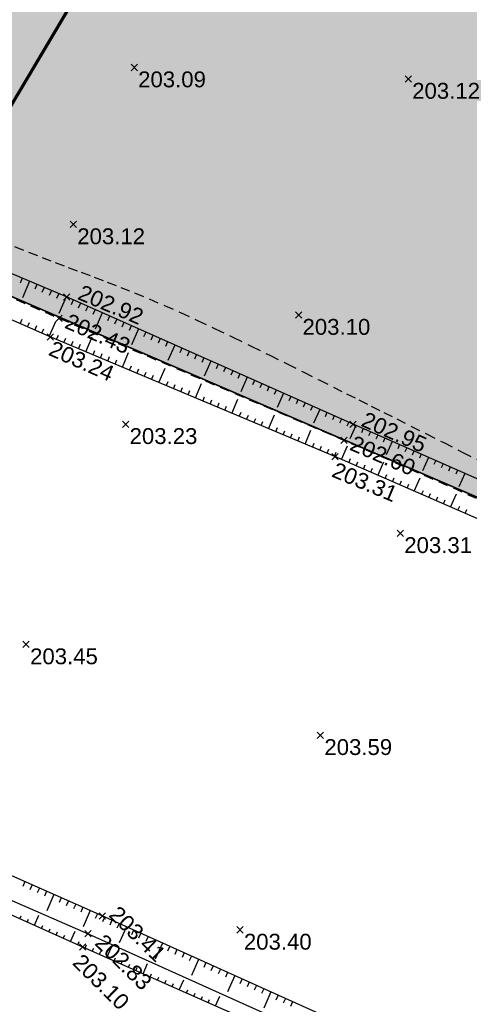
# Model space of a CAD drawing. Extents: x 1616800 to 1632437, y 2248456 to 2251974.
# Tile 102 of 256: x 1617864 to 1617893, y 2251424 to 2251486. Entities that reach past the tile are written whole.
import ezdxf
from ezdxf.enums import TextEntityAlignment as Align

# ---------------------------------------------------------------- set-up
doc = ezdxf.new("R2010")
doc.units = 0
doc.header["$LTSCALE"] = 2
doc.header["$PDMODE"] = 3
doc.header["$PDSIZE"] = 0.2
for name, pattern in [('CACHEx2', [0.75, 0.5, -0.25]), ('CONTINU', [0]), ('FOSSE', [0.5, 0.3, -0.2])]:
    doc.linetypes.add(name, pattern=pattern)
doc.layers.get('0').update_dxf_attribs({"linetype": 'CONTINUOUS'})
for name, color, linetype in [('000-VALORIS PROJET-LOTS_Limite', 7, 'CONTINUOUS'), ('01-PAP LOTS CONTOURS', 7, 'CONTINUOUS'), ('01-PAP- REVET MACROLOT', 51, 'CONTINUOUS'), ('X-PTS TOPO-TEXTE TOPOALT', 8, 'CONTINUOUS'), ('X-PTS TOPO-TOPOPOINT', 8, 'CONTINUOUS'), ('Y-FDP TOPO-CN_1_00', 8, 'FOSSE'), ('Y-FDP TOPO-TOP_AXE_FOSSE', 8, 'CONTINUOUS'), ('Y-FDP TOPO-TOP_BARBULE', 8, 'CONTINUOUS'), ('Y-FDP TOPO-TOP_TALUS', 8, 'CONTINUOUS')]:
    doc.layers.add(name, color=color, linetype=linetype)
doc.styles.get("Standard").update_dxf_attribs({"font": 'arial.ttf'})

# ---------------------------------------------------------------- blocks, each defined once
blk = doc.blocks.new('TCPOINT_2')
at = {"color": 0}
blk.add_point((0, 0), dxfattribs=at)
at = {"layer": 'X-PTS TOPO-TEXTE TOPOALT'}
blk.add_attdef('ALT', (0.25, 0.25), '', height=0.75, dxfattribs=at)
blk = doc.blocks.new('TCPOINT')
at = {"color": 0}
blk.add_point((0, 0), dxfattribs=at)
at = {"layer": 'X-PTS TOPO-TEXTE TOPOALT'}
blk.add_attdef('ALT', text='', height=0.75, dxfattribs=at).set_placement((0.25, -0.25), align=Align.TOP_LEFT)
blk = doc.blocks.new('TCPOINT_C')
at = {"color": 0}
blk.add_point((0, 0), dxfattribs=at)
at = {"layer": 'X-PTS TOPO-TEXTE TOPOALT'}
blk.add_attdef('ALT', text='', height=0.75, dxfattribs=at).set_placement((0.5, 0.09), align=Align.MIDDLE_LEFT)

msp = doc.modelspace()

# ---------------------------------------------------------------- hatches: boundary and pattern name
at = {"layer": '01-PAP- REVET MACROLOT'}
h = msp.add_hatch(color=256, dxfattribs=at)
h.dxf.hatch_style = 1
edge = h.paths.add_edge_path()
edge.add_arc((1617785.3692, 2251592.1924), 17.5, 59.336785, 77.468045)
edge.add_line((1617789.1664, 2251609.2755), (1617770.4948, 2251613.4258))
edge.add_arc((1617784.7073, 2251677.3653), 65.5, 247.742856, 257.468045, ccw=False)
edge.add_line((1617759.8982, 2251616.7454), (1617730.0229, 2251628.9721))
edge.add_line((1617730.0229, 2251628.9721), (1617729.3798, 2251628.1548))
edge.add_line((1617729.3798, 2251628.1548), (1617679.738, 2251574.4653))
edge.add_line((1617679.738, 2251574.4653), (1617738.9827, 2251533.7062))
edge.add_line((1617738.9827, 2251533.7062), (1617779.8858, 2251505.5659))
edge.add_line((1617779.8858, 2251505.5659), (1617847.8922, 2251475.7862))
edge.add_line((1617847.8922, 2251475.7862), (1617847.8927, 2251475.786))
edge.add_line((1617847.8927, 2251475.786), (1617956.6559, 2251428.8657))
edge.add_line((1617956.6559, 2251428.8657), (1617993.4116, 2251467.8292))
edge.add_arc((1617979.9544, 2251480.5238), 18.5, 316.670093, 327.720943)
edge.add_line((1617995.5954, 2251470.644), (1617990.8277, 2251495.4912))
edge.add_arc((1617979.9544, 2251480.5238), 18.5, 54.0028, 65.06299)
edge.add_line((1617987.7544, 2251497.2991), (1617954.0366, 2251512.9769))
edge.add_arc((1617986.0799, 2251581.8916), 76, 239.336785, 245.06299, ccw=False)
edge.add_line((1617947.3206, 2251516.5179), (1617794.294, 2251607.2455))

# ---------------------------------------------------------------- linework, layer by layer
at = {"layer": '000-VALORIS PROJET-LOTS_Limite', "linetype": 'CACHEx2', "const_width": 0.2, "flags": 128}
msp.add_lwpolyline([(1617901.1463, 2251543.8941), (1617858.1438, 2251471.3637)], dxfattribs=at)
at = {"layer": '01-PAP LOTS CONTOURS', "const_width": 0.1, "flags": 128}
msp.add_lwpolyline([(1617794.294, 2251607.2455, 0.079278), (1617789.1664, 2251609.2755), (1617770.4948, 2251613.4258, -0.0424596), (1617759.8982, 2251616.7454), (1617730.0229, 2251628.9721), (1617729.3798, 2251628.1548), (1617679.738, 2251574.4653), (1617738.9827, 2251533.7062), (1617779.8858, 2251505.5659), (1617847.8922, 2251475.7862), (1617847.8927, 2251475.786), (1617956.6559, 2251428.8657), (1617993.4116, 2251467.8292, 0.0482558), (1617995.5954, 2251470.644), (1617990.8277, 2251495.4912, 0.0482967), (1617987.7544, 2251497.2991), (1617954.0366, 2251512.9769, -0.0249905), (1617947.3206, 2251516.5179)], format="xyb", close=True, dxfattribs=at)
msp.add_lwpolyline([(1617847.8922, 2251475.7862), (1617956.6559, 2251428.8657), (1617892.6661, 2251361.0323), (1617834.6962, 2251301.1265), (1617823.5125, 2251297.7306), (1617772.3567, 2251348.6685), (1617822.4365, 2251432.9471)], close=True, dxfattribs=at)
at = {"layer": 'Y-FDP TOPO-CN_1_00', "linetype": 'FOSSE'}
msp.add_lwpolyline([(1617864.0461, 2251472.0458), (1617864.9273, 2251471.6973), (1617865.7801, 2251471.3669), (1617866.6121, 2251471.0498), (1617867.4308, 2251470.7411), (1617868.2439, 2251470.4357), (1617869.0599, 2251470.1278), (1617869.8874, 2251469.8112), (1617870.7353, 2251469.4799), (1617871.6121, 2251469.1278), (1617872.5267, 2251468.7488), (1617873.4876, 2251468.3368), (1617874.5036, 2251467.8858), (1617875.5787, 2251467.3926), (1617876.6982, 2251466.8656), (1617877.8424, 2251466.3164), (1617878.992, 2251465.7562), (1617880.1275, 2251465.1965), (1617881.2293, 2251464.6486), (1617882.278, 2251464.1241), (1617883.2542, 2251463.6342), (1617884.1459, 2251463.1863), (1617884.9717, 2251462.7712), (1617885.7578, 2251462.3758), (1617886.5304, 2251461.9869), (1617887.3157, 2251461.5911), (1617888.1399, 2251461.1753), (1617889.0291, 2251460.7263), (1617890.0096, 2251460.2308), (1617891.0974, 2251459.6808), (1617892.268, 2251459.0886), (1617893.487, 2251458.4717)], dxfattribs=at)
at = {"layer": 'Y-FDP TOPO-TOP_AXE_FOSSE', "linetype": 'FOSSE', "elevation": 201.34, "flags": 128}
msp.add_lwpolyline([(1617962.9876, 2251426.134), (1617960.5336, 2251427.192), (1617934.0736, 2251438.639), (1617916.6776, 2251446.183), (1617900.8326, 2251452.798), (1617884.8066, 2251459.825), (1617866.8356, 2251467.524), (1617846.6606, 2251476.29)], dxfattribs=at)
at = {"layer": 'Y-FDP TOPO-TOP_AXE_FOSSE', "flags": 128}
msp.add_lwpolyline([(1617828.9141, 2251446.126), (1617848.4404, 2251437.52), (1617868.6791, 2251428.7016), (1617884.1196, 2251421.733)], dxfattribs=at)
at = {"layer": 'Y-FDP TOPO-TOP_BARBULE'}
for p, q in [((1617864.5241, 2251470.0555), (1617864.3932, 2251469.7459)), ((1617864.9847, 2251469.8608), (1617864.5468, 2251468.825)), ((1617865.4452, 2251469.6661), (1617865.3134, 2251469.3543)), ((1617865.9057, 2251469.4714), (1617865.7734, 2251469.1585)), ((1617866.3663, 2251469.2767), (1617866.2335, 2251468.9627)), ((1617866.8268, 2251469.082), (1617866.6936, 2251468.7669)), ((1617867.2873, 2251468.8873), (1617866.8417, 2251467.8333)), ((1617867.7445, 2251468.6849), (1617867.6056, 2251468.3723)), ((1617868.2014, 2251468.4818), (1617868.0632, 2251468.1707)), ((1617868.6583, 2251468.2787), (1617868.5207, 2251467.9691)), ((1617869.1152, 2251468.0757), (1617868.9783, 2251467.7675)), ((1617869.5721, 2251467.8726), (1617869.1178, 2251466.8505)), ((1617870.029, 2251467.6695), (1617869.8934, 2251467.3643)), ((1617864.3994, 2251467.1851), (1617864.5234, 2251467.4666)), ((1617864.8571, 2251466.9836), (1617864.9812, 2251467.2657)), ((1617865.3147, 2251466.7822), (1617865.4391, 2251467.0647)), ((1617866.2299, 2251466.3792), (1617866.6461, 2251467.3247)), ((1617870.4859, 2251467.4664), (1617870.351, 2251467.1627)), ((1617870.9428, 2251467.2633), (1617870.8085, 2251466.9611)), ((1617871.3997, 2251467.0602), (1617871.2661, 2251466.7595)), ((1617865.7723, 2251466.5807), (1617865.8969, 2251466.8638)), ((1617866.6903, 2251466.1842), (1617866.8103, 2251466.4693)), ((1617868.5337, 2251465.4085), (1617868.9296, 2251466.3493)), ((1617871.8566, 2251466.8572), (1617871.4133, 2251465.8597)), ((1617872.3135, 2251466.6541), (1617872.1812, 2251466.3563)), ((1617872.7704, 2251466.451), (1617872.6387, 2251466.1547)), ((1617867.1512, 2251465.9903), (1617867.2708, 2251466.2747)), ((1617867.612, 2251465.7963), (1617867.7314, 2251466.08)), ((1617868.0729, 2251465.6024), (1617868.1919, 2251465.8854)), ((1617873.2273, 2251466.2479), (1617873.0963, 2251465.9531)), ((1617873.6842, 2251466.0448), (1617873.5539, 2251465.7515)), ((1617874.1411, 2251465.8417), (1617873.7087, 2251464.869)), ((1617868.9946, 2251465.2146), (1617869.1131, 2251465.4961)), ((1617869.4555, 2251465.0207), (1617869.5736, 2251465.3015)), ((1617869.9163, 2251464.8267), (1617870.0342, 2251465.1068)), ((1617870.8381, 2251464.4389), (1617871.2289, 2251465.3678)), ((1617874.598, 2251465.6387), (1617874.469, 2251465.3483)), ((1617875.0549, 2251465.4356), (1617874.9265, 2251465.1467)), ((1617875.5118, 2251465.2325), (1617875.3841, 2251464.9451)), ((1617870.3772, 2251464.6328), (1617870.4948, 2251464.9122)), ((1617871.2989, 2251464.245), (1617871.4159, 2251464.5229)), ((1617875.9687, 2251465.0294), (1617875.8416, 2251464.7435)), ((1617876.4256, 2251464.8263), (1617876.0042, 2251463.8782)), ((1617876.8825, 2251464.6232), (1617876.7568, 2251464.3403)), ((1617871.7598, 2251464.0511), (1617871.8764, 2251464.3283)), ((1617872.2206, 2251463.8571), (1617872.337, 2251464.1337)), ((1617872.6815, 2251463.6632), (1617872.7976, 2251463.939)), ((1617873.1424, 2251463.4693), (1617873.5282, 2251464.3862)), ((1617877.3394, 2251464.4202), (1617877.2143, 2251464.1387)), ((1617877.7963, 2251464.2171), (1617877.6719, 2251463.9371)), ((1617878.2532, 2251464.014), (1617878.1294, 2251463.7355)), ((1617873.6032, 2251463.2754), (1617873.7187, 2251463.5497)), ((1617874.0641, 2251463.0815), (1617874.1792, 2251463.3551)), ((1617875.4467, 2251462.4997), (1617875.8275, 2251463.4047)), ((1617878.7101, 2251463.8109), (1617878.2997, 2251462.8875)), ((1617879.167, 2251463.6078), (1617879.0445, 2251463.3323)), ((1617879.6239, 2251463.4047), (1617879.5021, 2251463.1307)), ((1617880.0808, 2251463.2017), (1617879.9597, 2251462.9291)), ((1617874.525, 2251462.8875), (1617874.6398, 2251463.1605)), ((1617874.9858, 2251462.6936), (1617875.1004, 2251462.9658)), ((1617875.9076, 2251462.3058), (1617876.0215, 2251462.5766)), ((1617880.5377, 2251462.9986), (1617880.4172, 2251462.7275)), ((1617880.9946, 2251462.7955), (1617880.5951, 2251461.8967)), ((1617881.4515, 2251462.5924), (1617881.3323, 2251462.3243)), ((1617876.3684, 2251462.1119), (1617876.4821, 2251462.3819)), ((1617876.8293, 2251461.9179), (1617876.9426, 2251462.1873)), ((1617877.2901, 2251461.724), (1617877.4032, 2251461.9927)), ((1617877.751, 2251461.5301), (1617878.1268, 2251462.4232)), ((1617881.9084, 2251462.3893), (1617881.7899, 2251462.1227)), ((1617882.3653, 2251462.1862), (1617882.2474, 2251461.921)), ((1617882.8222, 2251461.9832), (1617882.705, 2251461.7194)), ((1617878.2119, 2251461.3362), (1617878.3243, 2251461.6034)), ((1617878.6727, 2251461.1423), (1617878.7849, 2251461.4087)), ((1617880.0553, 2251460.5605), (1617880.4261, 2251461.4417)), ((1617883.2791, 2251461.7801), (1617882.8906, 2251460.906)), ((1617883.736, 2251461.577), (1617883.6201, 2251461.3162)), ((1617884.1929, 2251461.3739), (1617884.0777, 2251461.1146)), ((1617879.1336, 2251460.9483), (1617879.2454, 2251461.2141)), ((1617879.5945, 2251460.7544), (1617879.706, 2251461.0195)), ((1617884.6498, 2251461.1708), (1617884.5352, 2251460.913)), ((1617885.1067, 2251460.9677), (1617884.9928, 2251460.7114)), ((1617885.5639, 2251460.7653), (1617885.1881, 2251459.9122)), ((1617880.5162, 2251460.3666), (1617880.6271, 2251460.6302)), ((1617880.977, 2251460.1726), (1617881.0877, 2251460.4356)), ((1617881.4379, 2251459.9787), (1617881.5482, 2251460.2409)), ((1617882.3596, 2251459.5909), (1617882.7254, 2251460.4601)), ((1617886.0215, 2251460.5637), (1617885.9088, 2251460.308)), ((1617886.479, 2251460.3621), (1617886.3665, 2251460.1066)), ((1617886.9366, 2251460.1606), (1617886.8241, 2251459.9052)), ((1617881.8988, 2251459.7848), (1617882.0088, 2251460.0463)), ((1617882.8205, 2251459.397), (1617882.9299, 2251459.657)), ((1617884.6617, 2251458.6159), (1617885.0342, 2251459.4707)), ((1617887.3942, 2251459.959), (1617887.2818, 2251459.7038)), ((1617887.8517, 2251459.7575), (1617887.4773, 2251458.9075)), ((1617888.3093, 2251459.5559), (1617888.1971, 2251459.3011)), ((1617883.2814, 2251459.203), (1617883.3905, 2251459.4624)), ((1617883.7422, 2251459.0091), (1617883.8511, 2251459.2678)), ((1617884.2031, 2251458.8152), (1617884.3116, 2251459.0731)), ((1617888.7669, 2251459.3543), (1617888.6547, 2251459.0997)), ((1617889.2245, 2251459.1528), (1617889.1124, 2251458.8983)), ((1617889.682, 2251458.9512), (1617889.57, 2251458.697)), ((1617885.12, 2251458.4161), (1617885.2317, 2251458.6723)), ((1617885.5784, 2251458.2163), (1617885.6899, 2251458.4723)), ((1617886.0367, 2251458.0165), (1617886.1482, 2251458.2723)), ((1617886.9534, 2251457.617), (1617887.3242, 2251458.4677)), ((1617890.1396, 2251458.7496), (1617889.7666, 2251457.9028)), ((1617890.5972, 2251458.5481), (1617890.4854, 2251458.2942)), ((1617891.0548, 2251458.3465), (1617890.943, 2251458.0928)), ((1617886.4951, 2251457.8168), (1617886.6064, 2251458.0722)), ((1617887.4118, 2251457.4172), (1617887.5229, 2251457.6722)), ((1617891.5123, 2251458.145), (1617891.4007, 2251457.8915)), ((1617891.9699, 2251457.9434), (1617891.8583, 2251457.6901)), ((1617892.4275, 2251457.7418), (1617892.0558, 2251456.8981)), ((1617887.8701, 2251457.2174), (1617887.9811, 2251457.4722)), ((1617888.3285, 2251457.0176), (1617888.4394, 2251457.2721)), ((1617888.7868, 2251456.8178), (1617888.8976, 2251457.0721)), ((1617889.2452, 2251456.618), (1617889.6142, 2251457.4648)), ((1617889.7035, 2251456.4183), (1617889.8141, 2251456.672)), ((1617890.1619, 2251456.2185), (1617890.2724, 2251456.472)), ((1617891.5369, 2251455.6191), (1617891.9043, 2251456.4619)), ((1617890.6202, 2251456.0187), (1617890.7306, 2251456.272)), ((1617891.0786, 2251455.8189), (1617891.1889, 2251456.072)), ((1617891.9953, 2251455.4193), (1617892.1054, 2251455.6719)), ((1617892.4536, 2251455.2195), (1617892.5636, 2251455.4719)), ((1617864.6962, 2251431.9851), (1617864.5583, 2251431.6737)), ((1617865.1534, 2251431.7827), (1617865.0158, 2251431.4719)), ((1617865.6106, 2251431.5803), (1617865.4733, 2251431.2701)), ((1617866.0678, 2251431.3779), (1617865.9308, 2251431.0684)), ((1617866.525, 2251431.1755), (1617866.0692, 2251430.1459)), ((1617866.9822, 2251430.9731), (1617866.8457, 2251430.6649)), ((1617867.4394, 2251430.7707), (1617867.3032, 2251430.4631)), ((1617867.8966, 2251430.5683), (1617867.7607, 2251430.2614)), ((1617868.3538, 2251430.3659), (1617868.2182, 2251430.0596)), ((1617864.3823, 2251429.6448), (1617864.4662, 2251429.8312)), ((1617865.2943, 2251429.2345), (1617865.5777, 2251429.8645)), ((1617868.811, 2251430.1635), (1617868.3599, 2251429.1445)), ((1617869.2682, 2251429.9611), (1617869.1331, 2251429.656)), ((1617869.7249, 2251429.7576), (1617869.5874, 2251429.453)), ((1617864.8383, 2251429.4397), (1617864.9227, 2251429.6274)), ((1617865.7503, 2251429.0294), (1617865.8359, 2251429.2197)), ((1617870.1807, 2251429.552), (1617870.0432, 2251429.2473)), ((1617870.6364, 2251429.3463), (1617870.4989, 2251429.0416)), ((1617871.0922, 2251429.1407), (1617870.6339, 2251428.125)), ((1617866.2062, 2251428.8242), (1617866.2924, 2251429.0158)), ((1617866.6622, 2251428.6191), (1617866.749, 2251428.812)), ((1617867.1182, 2251428.414), (1617867.2056, 2251428.6082)), ((1617867.5742, 2251428.2088), (1617867.8673, 2251428.8604)), ((1617871.5479, 2251428.935), (1617871.4104, 2251428.6303)), ((1617872.0037, 2251428.7294), (1617871.8662, 2251428.4246)), ((1617872.4594, 2251428.5237), (1617872.3219, 2251428.219)), ((1617868.0302, 2251428.0037), (1617868.1187, 2251428.2005)), ((1617868.4865, 2251427.7994), (1617868.5742, 2251427.9972)), ((1617868.9436, 2251427.5968), (1617869.031, 2251427.7939)), ((1617869.8579, 2251427.1917), (1617870.1468, 2251427.8436)), ((1617872.9152, 2251428.3181), (1617872.7777, 2251428.0133)), ((1617873.3709, 2251428.1124), (1617872.9125, 2251427.0966)), ((1617873.8267, 2251427.9067), (1617873.6891, 2251427.602)), ((1617869.4008, 2251427.3943), (1617869.4878, 2251427.5906)), ((1617870.315, 2251426.9891), (1617870.4014, 2251427.1839)), ((1617874.2824, 2251427.7011), (1617874.1449, 2251427.3963)), ((1617874.7382, 2251427.4954), (1617874.6006, 2251427.1907)), ((1617875.1939, 2251427.2898), (1617875.0564, 2251426.985)), ((1617870.7721, 2251426.7865), (1617870.8581, 2251426.9806)), ((1617871.2292, 2251426.5839), (1617871.3149, 2251426.7772)), ((1617871.6864, 2251426.3813), (1617871.7717, 2251426.5739)), ((1617872.1435, 2251426.1787), (1617872.4269, 2251426.8183)), ((1617875.6496, 2251427.0841), (1617875.1912, 2251426.0682)), ((1617876.1054, 2251426.8785), (1617875.9679, 2251426.5737)), ((1617876.5611, 2251426.6728), (1617876.4236, 2251426.368)), ((1617872.6006, 2251425.9761), (1617872.6853, 2251426.1672)), ((1617873.0577, 2251425.7735), (1617873.1421, 2251425.9639)), ((1617877.0169, 2251426.4671), (1617876.8794, 2251426.1624)), ((1617877.4726, 2251426.2615), (1617877.3351, 2251425.9567)), ((1617877.9284, 2251426.0558), (1617877.4699, 2251425.0398)), ((1617873.5148, 2251425.5709), (1617873.5989, 2251425.7606)), ((1617873.972, 2251425.3684), (1617874.0557, 2251425.5572)), ((1617874.4291, 2251425.1658), (1617874.707, 2251425.7929)), ((1617878.3841, 2251425.8502), (1617878.2466, 2251425.5454)), ((1617878.8399, 2251425.6445), (1617878.7023, 2251425.3397)), ((1617879.2956, 2251425.4389), (1617879.1581, 2251425.1341)), ((1617874.8862, 2251424.9632), (1617874.9692, 2251425.1506)), ((1617875.3433, 2251424.7606), (1617875.426, 2251424.9472)), ((1617875.8004, 2251424.558), (1617875.8828, 2251424.7439)), ((1617876.7147, 2251424.1528), (1617876.9871, 2251424.7676)), ((1617879.7514, 2251425.2332), (1617879.6138, 2251424.9284)), ((1617880.2071, 2251425.0276), (1617879.7486, 2251424.0115)), ((1617880.6629, 2251424.8219), (1617880.5253, 2251424.5171)), ((1617876.2575, 2251424.3554), (1617876.3396, 2251424.5406)), ((1617881.1186, 2251424.6162), (1617880.9811, 2251424.3114)), ((1617881.5744, 2251424.4106), (1617881.4368, 2251424.1057))]:
    msp.add_line(p, q, dxfattribs=at)
at = {"layer": 'Y-FDP TOPO-TOP_TALUS', "linetype": 'CONTINU', "elevation": 201.34, "flags": 128}
for points in [[(1617962.9876, 2251426.134), (1617960.9216, 2251428.146), (1617934.4296, 2251439.652), (1617917.3026, 2251447.126), (1617901.1626, 2251453.894), (1617885.3806, 2251460.846), (1617867.3236, 2251468.872), (1617847.0546, 2251477.441)], [(1617962.9876, 2251426.134), (1617960.3636, 2251426.14), (1617933.9286, 2251437.241), (1617916.2596, 2251445.014), (1617900.1886, 2251451.848), (1617884.2416, 2251458.799), (1617866.2986, 2251466.349), (1617845.9886, 2251475.29)]]:
    msp.add_lwpolyline(points, dxfattribs=at)
at = {"layer": 'Y-FDP TOPO-TOP_TALUS', "linetype": 'Continuous', "flags": 128}
msp.add_lwpolyline([(1617884.7646, 2251422.971), (1617869.5696, 2251429.8278), (1617849.1468, 2251438.8686), (1617829.4512, 2251447.3059)], dxfattribs=at)
at = {"layer": 'Y-FDP TOPO-TOP_TALUS', "flags": 128}
msp.add_lwpolyline([(1617828.6627, 2251445.2969), (1617848.3134, 2251436.874), (1617868.3267, 2251427.8703), (1617883.9166, 2251420.961)], dxfattribs=at)

# ---------------------------------------------------------------- block references
at = {"layer": 'X-PTS TOPO-TOPOPOINT'}
ref = msp.add_blockref('TCPOINT', (1617871.5846, 2251483.349, 203.09), dxfattribs=at)
ref.add_attrib('ALT', '203.09', dxfattribs={"layer": 'X-PTS TOPO-TEXTE TOPOALT', "height": 1, "rotation": 360}).set_placement((1617871.8346, 2251483.099, 203.09), align=Align.TOP_LEFT)
ref = msp.add_blockref('TCPOINT', (1617888.8626, 2251482.628, 203.12), dxfattribs=at)
ref.add_attrib('ALT', '203.12', dxfattribs={"layer": 'X-PTS TOPO-TEXTE TOPOALT', "height": 1, "rotation": 0}).set_placement((1617889.1126, 2251482.378, 203.12), align=Align.TOP_LEFT)
ref = msp.add_blockref('TCPOINT', (1617867.7466, 2251473.451, 203.12), dxfattribs=at)
ref.add_attrib('ALT', '203.12', dxfattribs={"layer": 'X-PTS TOPO-TEXTE TOPOALT', "height": 1, "rotation": 360}).set_placement((1617867.9966, 2251473.201, 203.12), align=Align.TOP_LEFT)
ref = msp.add_blockref('TCPOINT', (1617867.3236, 2251468.872, 202.92), dxfattribs=dict(at, rotation=337.08311689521))
ref.add_attrib('ALT', '202.92', dxfattribs={"layer": 'X-PTS TOPO-TEXTE TOPOALT', "height": 1, "rotation": 337.083117}).set_placement((1617868.3444, 2251469.6787, 202.92), align=Align.TOP_LEFT)
ref = msp.add_blockref('TCPOINT_C', (1617866.8356, 2251467.524, 202.43), dxfattribs=dict(at, rotation=336.5151432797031))
ref.add_attrib('ALT', '202.43', dxfattribs={"layer": 'X-PTS TOPO-TEXTE TOPOALT', "height": 1, "rotation": 336.515143}).set_placement((1617867.33, 2251467.4073, 202.43), align=Align.MIDDLE_LEFT)
ref = msp.add_blockref('TCPOINT', (1617881.9476, 2251467.736, 203.1), dxfattribs=at)
ref.add_attrib('ALT', '203.10', dxfattribs={"layer": 'X-PTS TOPO-TEXTE TOPOALT', "height": 1, "rotation": 360}).set_placement((1617882.1976, 2251467.486, 203.1), align=Align.TOP_LEFT)
ref = msp.add_blockref('TCPOINT_2', (1617866.2986, 2251466.349, 203.24), dxfattribs=dict(at, rotation=336.2396342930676))
ref.add_attrib('ALT', '203.24', (1617866.1143, 2251465.2371, 203.24), dxfattribs={"layer": 'X-PTS TOPO-TEXTE TOPOALT', "height": 1, "rotation": 336.239634})
ref = msp.add_blockref('TCPOINT', (1617885.3806, 2251460.846, 202.95), dxfattribs=dict(at, rotation=336.0357446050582))
ref.add_attrib('ALT', '202.95', dxfattribs={"layer": 'X-PTS TOPO-TEXTE TOPOALT', "height": 1, "rotation": 336.035744}).set_placement((1617886.2273, 2251461.6708, 202.95), align=Align.TOP_LEFT)
ref = msp.add_blockref('TCPOINT', (1617871.0466, 2251460.845, 203.23), dxfattribs=at)
ref.add_attrib('ALT', '203.23', dxfattribs={"layer": 'X-PTS TOPO-TEXTE TOPOALT', "height": 1}).set_placement((1617871.2966, 2251460.595, 203.23), align=Align.TOP_LEFT)
ref = msp.add_blockref('TCPOINT_C', (1617884.8066, 2251459.825, 202.6), dxfattribs=dict(at, rotation=336.8091056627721))
ref.add_attrib('ALT', '202.60', dxfattribs={"layer": 'X-PTS TOPO-TEXTE TOPOALT', "height": 1, "rotation": 336.809105}).set_placement((1617885.3016, 2251459.7108, 202.6), align=Align.MIDDLE_LEFT)
ref = msp.add_blockref('TCPOINT_2', (1617884.2416, 2251458.799, 203.31), dxfattribs=dict(at, rotation=337.1797661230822))
ref.add_attrib('ALT', '203.31', (1617883.9645, 2251457.5671, 203.31), dxfattribs={"layer": 'X-PTS TOPO-TEXTE TOPOALT', "height": 1, "rotation": 337.179766})
ref = msp.add_blockref('TCPOINT', (1617888.3616, 2251453.967, 203.31), dxfattribs=at)
ref.add_attrib('ALT', '203.31', dxfattribs={"layer": 'X-PTS TOPO-TEXTE TOPOALT', "height": 1, "rotation": 0}).set_placement((1617888.6116, 2251453.717, 203.31), align=Align.TOP_LEFT)
ref = msp.add_blockref('TCPOINT', (1617864.7726, 2251446.95, 203.45), dxfattribs=at)
ref.add_attrib('ALT', '203.45', dxfattribs={"layer": 'X-PTS TOPO-TEXTE TOPOALT', "height": 1, "rotation": 0}).set_placement((1617865.0226, 2251446.7, 203.45), align=Align.TOP_LEFT)
ref = msp.add_blockref('TCPOINT', (1617883.3256, 2251441.226, 203.59), dxfattribs=at)
ref.add_attrib('ALT', '203.59', dxfattribs={"layer": 'X-PTS TOPO-TEXTE TOPOALT', "height": 1, "rotation": 0}).set_placement((1617883.5756, 2251440.976, 203.59), align=Align.TOP_LEFT)
ref = msp.add_blockref('TCPOINT_2', (1617869.5696, 2251429.8278, 203.41), dxfattribs=dict(at, rotation=315.4245825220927))
ref.add_attrib('ALT', '203.41', (1617869.9231, 2251429.8304, 203.41), dxfattribs={"layer": 'X-PTS TOPO-TEXTE TOPOALT', "height": 1, "rotation": 315.424582})
ref = msp.add_blockref('TCPOINT', (1617878.2516, 2251428.946, 203.4), dxfattribs=at)
ref.add_attrib('ALT', '203.40', dxfattribs={"layer": 'X-PTS TOPO-TEXTE TOPOALT', "height": 1, "rotation": 0}).set_placement((1617878.5016, 2251428.696, 203.4), align=Align.TOP_LEFT)
ref = msp.add_blockref('TCPOINT', (1617868.6808, 2251428.7016, 202.83), dxfattribs=dict(at, rotation=315.4245824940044))
ref.add_attrib('ALT', '202.83', dxfattribs={"layer": 'X-PTS TOPO-TEXTE TOPOALT', "height": 1, "rotation": 315.424582}).set_placement((1617869.7429, 2251428.7648, 202.83), align=Align.TOP_LEFT)
ref = msp.add_blockref('TCPOINT', (1617868.3284, 2251427.8703, 203.1), dxfattribs=dict(at, rotation=315.4245826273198))
ref.add_attrib('ALT', '203.10', dxfattribs={"layer": 'X-PTS TOPO-TEXTE TOPOALT', "height": 1, "rotation": 315.424583}).set_placement((1617868.331, 2251427.5167, 203.1), align=Align.TOP_LEFT)

doc.saveas('drawing.dxf')
